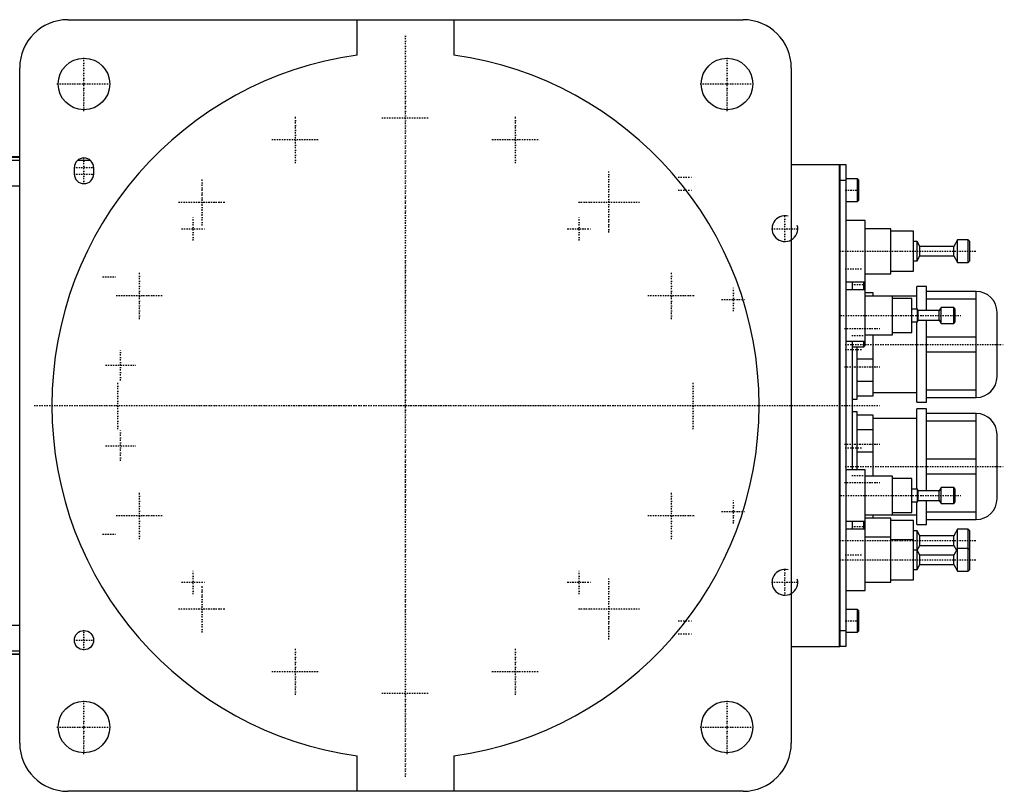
# Model space of a CAD drawing. Extents: x -706 to 186, y -120 to 120.
# Tile 5 of 5: x -120 to 186, y -120 to 120. Entities that reach past the tile are written whole.
import ezdxf

# ---------------------------------------------------------------- set-up
doc = ezdxf.new("R2010")
doc.units = 0
doc.linetypes.add('CENTER', pattern=[1.5, 0.45, -0.5, 0.05, -0.5])
for name, color, linetype in [('AM_0', 7, 'CONTINUOUS'), ('AM_10', 7, 'CONTINUOUS'), ('AM_7', 7, 'CENTER')]:
    doc.layers.add(name, color=color, linetype=linetype)

msp = doc.modelspace()

# ---------------------------------------------------------------- linework, layer by layer
at = {"layer": 'AM_0', "color": 7, "linetype": 'CONTINUOUS'}
for p, q in [((-105, 120), (105, 120)), ((-15, 108.97), (-15, 120)), ((15, 120), (15, 108.97)), ((-120, -105), (-120, 105)), ((120, 105), (120, -105)), ((-120, 77.32), (-190.79, 77.32)), ((-190.6, 77.28), (-120, 77.28)), ((-186.5, 76.29), (-120, 76.29)), ((-103, 72), (-103, 74)), ((-101.93, 76.29), (-98.07, 76.29)), ((-97, 74), (-97, 72)), ((120, 75), (135, 75)), ((135, -75), (135, 75)), ((135, 74.95), (135.05, 74.95)), ((135.05, 75), (137, 75)), ((135.05, 75), (135.05, -75)), ((137, 75), (137, -75)), ((140.6, 70.5), (137, 70.5)), ((141, 70.1), (140.6, 70.5)), ((140.6, 63.5), (140.6, 70.5)), ((-167.3, 68.3), (-120, 68.3)), ((135, 69.95), (135.05, 69.95)), ((137, 70), (135.05, 70)), ((141, 63.9), (141, 70.1)), ((137, 63.5), (140.6, 63.5)), ((140.6, 63.5), (141, 63.9)), ((143, 57.5), (137, 57.5)), ((143, 18.65), (143, 57.5)), ((151, 55), (143, 55)), ((151, 41), (151, 55)), ((158, 54.25), (151, 54.25)), ((158, 41.75), (158, 54.25)), ((159.1, 51), (158, 51)), ((160, 49.5), (159.1, 51)), ((159.1, 45), (159.1, 51)), ((170.5, 49.5), (160, 49.5)), ((160, 46.5), (160, 49.5)), ((171.7, 51.5), (170.5, 49.5)), ((170.5, 46.5), (170.5, 49.5)), ((175, 51.5), (171.7, 51.5)), ((171.7, 44.5), (171.7, 51.5)), ((175.5, 51), (175, 51.5)), ((175, 44.5), (175, 51.5)), ((175.5, 45), (175.5, 51)), ((159.1, 45), (160, 46.5)), ((160, 46.5), (170.5, 46.5)), ((170.5, 46.5), (171.7, 44.5)), ((158, 45), (159.1, 45)), ((171.7, 44.5), (175, 44.5)), ((175, 44.5), (175.5, 45)), ((143, 41), (151, 41)), ((151, 41.75), (158, 41.75)), ((137, 38.5), (143, 38.5)), ((139, 36), (139, 38.5)), ((142.6, 36), (142.6, 38.5)), ((162, 37), (159, 37)), ((159, 30.01), (159, 37)), ((162, 29.51), (162, 37)), ((143, 36), (137, 36)), ((145.5, 35), (143, 35)), ((159, 34), (143, 34)), ((145.5, 34), (145.5, 35)), ((151.5, 22), (151.5, 34)), ((177.5, 35.5), (162, 35.5)), ((177.5, 2.5), (177.5, 35.5)), ((157.5, 33.25), (151.5, 33.25)), ((157.5, 22.75), (157.5, 33.25)), ((162, 33.2), (177.5, 33.2)), ((159.2, 30), (157.5, 30)), ((159.5, 29.5), (159.2, 30)), ((159.2, 26), (159.2, 30)), ((166, 29.5), (159.5, 29.5)), ((159.5, 26.5), (159.5, 29.5)), ((166.6, 30.5), (166, 29.5)), ((166, 26.5), (166, 29.5)), ((170.5, 30.5), (166.6, 30.5)), ((166.6, 25.5), (166.6, 30.5)), ((171, 30), (170.5, 30.5)), ((170.5, 25.5), (170.5, 30.5)), ((171, 26), (171, 30)), ((184, 9), (184, 29)), ((157.5, 26), (159.2, 26)), ((159, 1), (159, 26)), ((159.2, 26), (159.5, 26.5)), ((159.5, 26.5), (166, 26.5)), ((162, 1), (162, 26.51)), ((166, 26.5), (166.6, 25.5)), ((166.6, 25.5), (170.5, 25.5)), ((170.5, 25.5), (171, 26)), ((143, 22), (151.5, 22)), ((145.5, 3), (145.5, 22)), ((151.5, 22.75), (157.5, 22.75)), ((137, 20), (143, 20)), ((139, -20), (139, 20)), ((142.6, 18.25), (142.6, 20)), ((142.6, 18.25), (143, 18.65)), ((177.5, 21.3), (162, 21.3)), ((139, 18.25), (142.6, 18.25)), ((140.5, 2), (140.5, 18.25)), ((162, 16.7), (177.5, 16.7)), ((140.5, 14.49), (145.5, 14.49)), ((145.5, 7.51), (140.5, 7.51)), ((145.5, 4), (159, 4)), ((177.5, 4.8), (162, 4.8)), ((139, 2), (140.5, 2)), ((140.5, 3), (145.5, 3)), ((159, 1), (162, 1)), ((162, 2.5), (177.5, 2.5)), ((140.5, -2), (139, -2)), ((140.5, -20), (140.5, -2)), ((145.5, -3), (140.5, -3)), ((145.5, -22), (145.5, -3)), ((162, -1), (159, -1)), ((159, -26), (159, -1)), ((162, -26.51), (162, -1)), ((177.5, -2.5), (162, -2.5)), ((177.5, -35.5), (177.5, -2.5)), ((159, -4), (145.5, -4)), ((162, -4.8), (177.5, -4.8)), ((140.5, -7.51), (145.5, -7.51)), ((184, -29), (184, -9)), ((145.5, -14.49), (140.5, -14.49)), ((177.5, -16.7), (162, -16.7)), ((143, -20), (137, -20)), ((143, -57.5), (143, -20)), ((162, -21.3), (177.5, -21.3)), ((151.5, -22), (143, -22)), ((151.5, -34), (151.5, -22)), ((157.5, -22.75), (151.5, -22.75)), ((157.5, -33.25), (157.5, -22.75)), ((159.2, -26), (157.5, -26)), ((159.5, -26.5), (159.2, -26)), ((159.2, -30), (159.2, -26)), ((166, -26.5), (159.5, -26.5)), ((159.5, -29.5), (159.5, -26.5)), ((166.6, -25.5), (166, -26.5)), ((166, -29.5), (166, -26.5)), ((170.5, -25.5), (166.6, -25.5)), ((166.6, -30.5), (166.6, -25.5)), ((171, -26), (170.5, -25.5)), ((170.5, -30.5), (170.5, -25.5)), ((171, -30), (171, -26)), ((157.5, -30), (159.2, -30)), ((159, -37), (159, -30.01)), ((159.2, -30), (159.5, -29.5)), ((159.5, -29.5), (166, -29.5)), ((162, -37), (162, -29.51)), ((166, -29.5), (166.6, -30.5)), ((166.6, -30.5), (170.5, -30.5)), ((170.5, -30.5), (171, -30)), ((151.5, -33.25), (157.5, -33.25)), ((177.5, -33.2), (162, -33.2)), ((137, -36), (143, -36)), ((139, -38.5), (139, -36)), ((142.6, -38.5), (142.6, -36)), ((143, -34), (159, -34)), ((151, -35), (143, -35)), ((145.5, -35), (145.5, -34)), ((151, -55), (151, -35)), ((158, -35.75), (151, -35.75)), ((158, -54.25), (158, -35.75)), ((162, -35.5), (177.5, -35.5)), ((143, -38.5), (137, -38.5)), ((159.1, -39), (158, -39)), ((159, -37), (162, -37)), ((160, -40.5), (159.1, -39)), ((159.1, -51), (159.1, -39)), ((171.7, -38.5), (170.5, -40.5)), ((175, -38.5), (171.7, -38.5)), ((171.7, -51.5), (171.7, -38.5)), ((175.5, -39), (175, -38.5)), ((175, -51.5), (175, -38.5)), ((175.5, -51), (175.5, -39)), ((151, -41), (143, -41)), ((158, -41.75), (151, -41.75)), ((170.5, -40.5), (160, -40.5)), ((160, -43.5), (160, -40.5)), ((170.5, -43.5), (170.5, -40.5)), ((159.1, -45), (158, -45)), ((159.1, -45), (160, -43.5)), ((160, -46.5), (159.1, -45)), ((160, -43.5), (170.5, -43.5)), ((170.5, -43.5), (171.4, -45)), ((171.7, -44.5), (170.5, -46.5)), ((175, -44.5), (171.7, -44.5)), ((175.5, -45), (175, -44.5)), ((170.5, -46.5), (160, -46.5)), ((160, -49.5), (160, -46.5)), ((170.5, -49.5), (170.5, -46.5)), ((158, -51), (159.1, -51)), ((159.1, -51), (160, -49.5)), ((160, -49.5), (170.5, -49.5)), ((170.5, -49.5), (171.7, -51.5)), ((171.7, -51.5), (175, -51.5)), ((175, -51.5), (175.5, -51)), ((143, -55), (151, -55)), ((151, -54.25), (158, -54.25)), ((137, -57.5), (143, -57.5)), ((140.6, -63.5), (137, -63.5)), ((141, -63.9), (140.6, -63.5)), ((140.6, -70.5), (140.6, -63.5)), ((141, -70.1), (141, -63.9)), ((-167.3, -68.3), (-120, -68.3)), ((135, -69.95), (135.05, -69.95)), ((135.05, -70), (137, -70)), ((140.6, -70.5), (141, -70.1)), ((137, -70.5), (140.6, -70.5)), ((-186.5, -76.29), (-120, -76.29)), ((120, -75), (135, -75)), ((135, -74.95), (135.05, -74.95)), ((137, -75), (135.05, -75)), ((-190.79, -77.32), (-120, -77.32)), ((-190.6, -77.28), (-120, -77.28)), ((-15, -120), (-15, -108.97)), ((15, -108.97), (15, -120)), ((105, -120), (-105, -120))]:
    msp.add_line(p, q, dxfattribs=at)
for centre, radius in [((-100, 100), 8), ((100, 100), 8), ((-100, -73), 3), ((-100, -100), 8), ((100, -100), 8)]:
    msp.add_circle(centre, radius, dxfattribs=at)
for centre, radius, start, end in [((-105, 105), 15, 90, 180), ((105, 105), 15, 0, 90), ((0, 0), 110, 97.8375, 262.1625), ((0, 0), 110, 277.8375, 82.1625), ((-100, 74), 3, 0, 180), ((-100, 72), 3, 180, 0), ((177.5, 29), 6.5, 0, 90), ((177.5, 9), 6.5, 270, 0), ((177.5, -9), 6.5, 0, 90), ((177.5, -29), 6.5, 270, 0), ((-105, -105), 15, 180, 270), ((105, -105), 15, 270, 0)]:
    msp.add_arc(centre, radius, start, end, dxfattribs=at)
at = {"layer": 'AM_10', "color": 7, "linetype": 'CONTINUOUS'}
for centre in [(118, 55), (118, -55)]:
    msp.add_arc(centre, 4, 75, 15, dxfattribs=at)
at = {"layer": 'AM_7', "color": 4, "linetype": 'CENTER'}
for p, q in [((0, -115.5), (0, 115.5)), ((-100, 91.6), (-100, 108.4)), ((100, 91.6), (100, 108.4)), ((-108.4, 100), (-91.6, 100)), ((91.6, 100), (108.4, 100)), ((-34.25, 75.34), (-34.25, 90.04)), ((-7.35, 89.5), (7.35, 89.5)), ((34.25, 75.34), (34.25, 90.04)), ((-41.6, 82.69), (-26.9, 82.69)), ((26.9, 82.69), (41.6, 82.69)), ((-100, 68.85), (-100, 77.15)), ((-103.15, 74), (-96.85, 74)), ((-103.15, 72), (-96.85, 72)), ((-63.29, 55.94), (-63.29, 70.64)), ((63.29, 53.84), (63.29, 72.74)), ((84.8, 71), (89.2, 71)), ((84.8, 67), (89.2, 67)), ((136.8, 67), (141.2, 67)), ((-70.64, 63.29), (-55.94, 63.29)), ((53.84, 63.29), (72.74, 63.29)), ((-66, 51.32), (-66, 58.67)), ((54, 51.32), (54, 58.67)), ((118, 50.8), (118, 59.2)), ((-69.67, 55), (-62.33, 55)), ((50.33, 55), (57.67, 55)), ((113.8, 55), (122.2, 55)), ((0, -47.25), (0, 47.25)), ((135.07, 48), (177.43, 48)), ((-94.2, 40), (-89.8, 40)), ((-82.69, 26.9), (-82.69, 41.6)), ((82.69, 26.9), (82.69, 41.6)), ((136.75, 42.5), (142.25, 42.5)), ((138.8, 37.67), (143.2, 37.67)), ((-90.04, 34.25), (-75.34, 34.25)), ((75.34, 34.25), (90.04, 34.25)), ((102, 29.32), (102, 36.67)), ((98.33, 33), (105.67, 33)), ((135.3, 28), (172.7, 28)), ((136.5, 24), (147.5, 24)), ((138.8, 21.75), (143.2, 21.75)), ((136.75, 19), (186.25, 19)), ((-88.6, 7.77), (-88.6, 17.22)), ((136.75, 17.4), (142.25, 17.4)), ((-93.32, 12.5), (-83.88, 12.5)), ((136.5, 12), (147.5, 12)), ((-89.5, -7.35), (-89.5, 7.35)), ((89.5, -7.35), (89.5, 7.35)), ((-115.5, 0), (147.5, 0)), ((-47.25, 0), (47.25, 0)), ((-88.6, -17.23), (-88.6, -7.78)), ((136.5, -12), (147.5, -12)), ((-93.32, -12.5), (-83.88, -12.5)), ((136.75, -13.15), (142.25, -13.15)), ((136.75, -19), (186.25, -19)), ((136.5, -24), (147.5, -24)), ((138.8, -21.75), (143.2, -21.75)), ((-82.69, -41.6), (-82.69, -26.9)), ((82.69, -41.6), (82.69, -26.9)), ((102, -36.68), (102, -29.33)), ((135.3, -28), (172.7, -28)), ((98.33, -33), (105.67, -33)), ((-90.04, -34.25), (-75.34, -34.25)), ((75.34, -34.25), (90.04, -34.25)), ((138.8, -37.67), (143.2, -37.67)), ((-94.2, -40), (-89.8, -40)), ((135.07, -42), (177.43, -42)), ((135.07, -48), (177.43, -48)), ((136.75, -46.45), (142.25, -46.45)), ((-66, -58.68), (-66, -51.33)), ((54, -58.68), (54, -51.33)), ((118, -59.2), (118, -50.8)), ((-69.67, -55), (-62.33, -55)), ((50.33, -55), (57.67, -55)), ((63.29, -72.74), (63.29, -53.84)), ((113.8, -55), (122.2, -55)), ((-63.29, -70.64), (-63.29, -55.94)), ((-70.64, -63.29), (-55.94, -63.29)), ((53.84, -63.29), (72.74, -63.29)), ((84.8, -67), (89.2, -67)), ((136.8, -67), (141.2, -67)), ((-100, -76.15), (-100, -69.85)), ((-103.15, -73), (-96.85, -73)), ((84.8, -71), (89.2, -71)), ((-34.25, -90.04), (-34.25, -75.34)), ((34.25, -90.04), (34.25, -75.34)), ((-41.6, -82.69), (-26.9, -82.69)), ((26.9, -82.69), (41.6, -82.69)), ((-100, -108.4), (-100, -91.6)), ((-7.35, -89.5), (7.35, -89.5)), ((100, -108.4), (100, -91.6)), ((-108.4, -100), (-91.6, -100)), ((91.6, -100), (108.4, -100))]:
    msp.add_line(p, q, dxfattribs=at)

doc.saveas('drawing.dxf')
